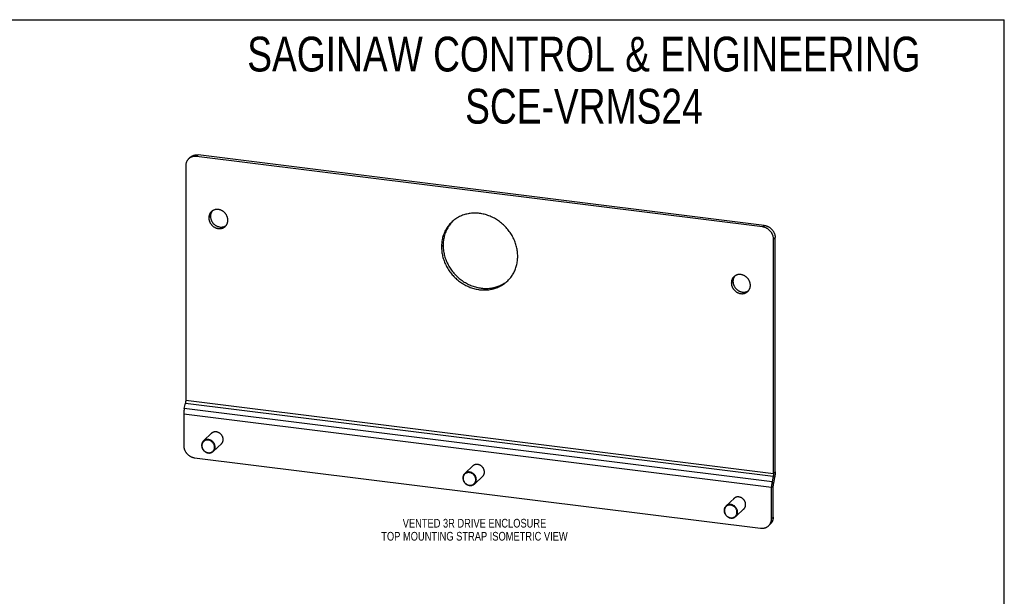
# Model space of a CAD drawing. Header units: inches. Extents: x 0 to 42.5, y 0 to 27.5.
# Tile 5 of 5: x 21.2 to 42.5, y 15.1 to 27.5. Entities that reach past the tile are written whole.
import ezdxf

# ---------------------------------------------------------------- set-up
doc = ezdxf.new("R2010")
doc.units = ezdxf.units.IN
doc.header["$LTSCALE"] = 2.3375
doc.header["$MEASUREMENT"] = 0
doc.layers.get('0').update_dxf_attribs({"linetype": 'CONTINUOUS'})
doc.layers.add('02___PRT_ALL_AXES', color=7, linetype='CONTINUOUS')
doc.styles.get("Standard").update_dxf_attribs({"font": 'txt', "width": 0.8})

msp = doc.modelspace()

# ---------------------------------------------------------------- linework, layer by layer
at = {"color": 7, "linetype": 'Continuous'}
for p, q in [((0, 27.5), (42.5, 27.5)), ((42.5, 0), (42.5, 27.5)), ((24.8968, 24.4978), (24.9323, 24.5312)), ((25.068, 24.5506), (25.1035, 24.584)), ((37.3195, 23.0633), (25.1035, 24.584)), ((37.284, 23.0298), (37.3195, 23.0633)), ((37.5189, 22.7657), (37.5545, 22.7991)), ((37.5545, 17.743), (37.5545, 22.7991)), ((25.4001, 18.5848), (25.2155, 18.4114)), ((25.6123, 18.3588), (25.4278, 18.1855)), ((31.0383, 17.883), (30.8537, 17.7095)), ((31.2504, 17.657), (31.0659, 17.4836)), ((37.5418, 17.6211), (37.5127, 17.6498)), ((37.5545, 17.743), (37.5189, 17.7095)), ((37.4761, 17.4115), (37.5117, 17.4449)), ((37.4887, 17.5333), (37.5179, 17.5047)), ((37.5117, 16.7684), (37.5117, 17.4449)), ((37.5418, 17.6211), (37.5179, 17.5047)), ((36.6764, 17.1811), (36.4918, 17.0076)), ((36.8886, 16.9551), (36.7041, 16.7817)), ((37.448, 16.6154), (37.4124, 16.582)), ((37.5117, 16.7684), (37.4761, 16.735))]:
    msp.add_line(p, q, dxfattribs=at)
at = {"color": 3, "linetype": 'Continuous'}
for p, q in [((37.284, 23.0298), (25.068, 24.5506)), ((24.833, 24.3449), (24.833, 19.2887)), ((37.5189, 17.7095), (37.5189, 22.7657)), ((24.8029, 19.1125), (24.8268, 19.229)), ((24.8268, 19.229), (37.5127, 17.6498)), ((24.833, 19.2887), (37.5189, 17.7095)), ((24.7903, 18.9907), (24.7903, 18.3142)), ((37.4761, 17.4115), (24.7903, 18.9907)), ((37.4887, 17.5333), (24.8029, 19.1125)), ((25.0252, 18.05), (37.2412, 16.5293)), ((37.5127, 17.6498), (37.4887, 17.5333)), ((37.4761, 16.735), (37.4761, 17.4115))]:
    msp.add_line(p, q, dxfattribs=at)
for points in [[(24.8968, 24.4978), (24.8951, 24.4963), (24.8887, 24.4898), (24.8826, 24.483), (24.8768, 24.4759), (24.8713, 24.4686), (24.8661, 24.461), (24.8613, 24.4532), (24.8569, 24.4451), (24.8528, 24.4368), (24.8491, 24.4283), (24.8458, 24.4196), (24.8428, 24.4107), (24.8402, 24.4017), (24.838, 24.3925), (24.8362, 24.3831), (24.8348, 24.3737), (24.8338, 24.3642), (24.8332, 24.3546), (24.833, 24.3449)], [(25.068, 24.5506), (25.0582, 24.5516), (25.0486, 24.5522), (25.0389, 24.5524), (25.0293, 24.5522), (25.0197, 24.5516), (25.0103, 24.5506), (25.0009, 24.5491), (24.9917, 24.5473), (24.9826, 24.5451), (24.9736, 24.5425), (24.9648, 24.5395), (24.9561, 24.5362), (24.9477, 24.5324), (24.9395, 24.5283), (24.9314, 24.5238), (24.9237, 24.519), (24.9161, 24.5138), (24.9088, 24.5083), (24.9018, 24.5024), (24.8968, 24.4978)], [(37.5189, 22.7657), (37.5187, 22.7754), (37.5181, 22.7852), (37.5171, 22.795), (37.5157, 22.8047), (37.5139, 22.8145), (37.5117, 22.8242), (37.5091, 22.8339), (37.5062, 22.8435), (37.5028, 22.8531), (37.4991, 22.8625), (37.495, 22.8718), (37.4906, 22.881), (37.4858, 22.8901), (37.4806, 22.8989), (37.4752, 22.9076), (37.4693, 22.9161), (37.4632, 22.9244), (37.4568, 22.9325), (37.4501, 22.9404), (37.4431, 22.948), (37.4358, 22.9553), (37.4283, 22.9624), (37.4205, 22.9691), (37.4125, 22.9756), (37.4042, 22.9818), (37.3958, 22.9876), (37.3871, 22.9931), (37.3783, 22.9983), (37.3694, 23.0031), (37.3602, 23.0076), (37.351, 23.0117), (37.3416, 23.0155), (37.3322, 23.0188), (37.3226, 23.0218), (37.313, 23.0244), (37.3034, 23.0266), (37.2937, 23.0284), (37.284, 23.0298)], [(24.833, 19.2887), (24.833, 19.2846), (24.8329, 19.2804), (24.8327, 19.2762), (24.8325, 19.2719), (24.8322, 19.2676), (24.8319, 19.2633), (24.8315, 19.259), (24.831, 19.2547), (24.8304, 19.2503), (24.8298, 19.246), (24.8292, 19.2417), (24.8285, 19.2374), (24.8277, 19.2332), (24.8268, 19.229)], [(24.8029, 19.1125), (24.8012, 19.104), (24.7996, 19.0954), (24.7982, 19.0866), (24.7968, 19.0779), (24.7956, 19.0691), (24.7945, 19.0602), (24.7935, 19.0514), (24.7927, 19.0426), (24.7919, 19.0338), (24.7913, 19.025), (24.7909, 19.0163), (24.7905, 19.0077), (24.7903, 18.9992), (24.7903, 18.9907)], [(24.7903, 18.3142), (24.7905, 18.3044), (24.7911, 18.2947), (24.7921, 18.2849), (24.7935, 18.2751), (24.7953, 18.2653), (24.7975, 18.2556), (24.8, 18.2459), (24.803, 18.2363), (24.8064, 18.2268), (24.8101, 18.2173), (24.8141, 18.208), (24.8186, 18.1988), (24.8234, 18.1898), (24.8285, 18.1809), (24.834, 18.1722), (24.8398, 18.1637), (24.8459, 18.1554), (24.8524, 18.1473), (24.8591, 18.1395), (24.8661, 18.1319), (24.8734, 18.1246), (24.8809, 18.1175), (24.8887, 18.1107), (24.8967, 18.1042), (24.9049, 18.0981), (24.9134, 18.0922), (24.922, 18.0867), (24.9308, 18.0815), (24.9398, 18.0767), (24.9489, 18.0722), (24.9582, 18.0681), (24.9675, 18.0644), (24.977, 18.061), (24.9865, 18.058), (24.9961, 18.0554), (25.0058, 18.0532), (25.0155, 18.0514), (25.0252, 18.05)], [(37.5189, 17.7095), (37.5189, 17.7054), (37.5188, 17.7012), (37.5186, 17.697), (37.5184, 17.6927), (37.5181, 17.6884), (37.5177, 17.6841), (37.5173, 17.6798), (37.5168, 17.6755), (37.5163, 17.6711), (37.5157, 17.6668), (37.515, 17.6625), (37.5143, 17.6582), (37.5135, 17.654), (37.5127, 17.6498)], [(37.4887, 17.5333), (37.4871, 17.5248), (37.4855, 17.5162), (37.484, 17.5074), (37.4827, 17.4987), (37.4814, 17.4899), (37.4803, 17.481), (37.4794, 17.4722), (37.4785, 17.4634), (37.4778, 17.4546), (37.4772, 17.4458), (37.4767, 17.4371), (37.4764, 17.4285), (37.4762, 17.42), (37.4761, 17.4115)], [(37.2412, 16.5293), (37.2509, 16.5283), (37.2606, 16.5277), (37.2703, 16.5275), (37.2799, 16.5277), (37.2894, 16.5283), (37.2989, 16.5293), (37.3082, 16.5307), (37.3175, 16.5325), (37.3266, 16.5347), (37.3356, 16.5373), (37.3444, 16.5403), (37.353, 16.5437), (37.3615, 16.5474), (37.3697, 16.5515), (37.3777, 16.556), (37.3855, 16.5609), (37.393, 16.566), (37.4003, 16.5716), (37.4073, 16.5774), (37.4124, 16.582)], [(37.4124, 16.582), (37.414, 16.5836), (37.4205, 16.5901), (37.4266, 16.5968), (37.4324, 16.6039), (37.4379, 16.6112), (37.443, 16.6188), (37.4478, 16.6267), (37.4523, 16.6348), (37.4563, 16.6431), (37.4601, 16.6516), (37.4634, 16.6603), (37.4664, 16.6691), (37.4689, 16.6782), (37.4711, 16.6874), (37.4729, 16.6967), (37.4743, 16.7061), (37.4753, 16.7157), (37.4759, 16.7253), (37.4761, 16.735)]]:
    msp.add_lwpolyline(points, dxfattribs=at)
at = {"color": 7, "linetype": 'Continuous'}
for points in [[(24.9323, 24.5312), (24.9374, 24.5359), (24.9444, 24.5417), (24.9517, 24.5472), (24.9592, 24.5524), (24.967, 24.5572), (24.975, 24.5617), (24.9833, 24.5658), (24.9917, 24.5696), (25.0003, 24.573), (25.0092, 24.5759), (25.0181, 24.5785), (25.0272, 24.5808), (25.0365, 24.5826), (25.0459, 24.584), (25.0553, 24.585), (25.0649, 24.5856), (25.0745, 24.5858), (25.0841, 24.5856), (25.0938, 24.585), (25.1035, 24.584)], [(37.3195, 23.0633), (37.3292, 23.0619), (37.3389, 23.0601), (37.3486, 23.0579), (37.3582, 23.0553), (37.3677, 23.0523), (37.3772, 23.0489), (37.3866, 23.0452), (37.3958, 23.041), (37.4049, 23.0366), (37.4139, 23.0317), (37.4227, 23.0266), (37.4313, 23.021), (37.4398, 23.0152), (37.448, 23.009), (37.456, 23.0025), (37.4638, 22.9958), (37.4714, 22.9887), (37.4786, 22.9814), (37.4856, 22.9738), (37.4924, 22.9659), (37.4988, 22.9579), (37.5049, 22.9496), (37.5107, 22.9411), (37.5162, 22.9324), (37.5213, 22.9235), (37.5261, 22.9144), (37.5306, 22.9053), (37.5347, 22.8959), (37.5384, 22.8865), (37.5417, 22.877), (37.5447, 22.8674), (37.5473, 22.8577), (37.5495, 22.8479), (37.5512, 22.8382), (37.5526, 22.8284), (37.5537, 22.8186), (37.5543, 22.8088), (37.5545, 22.7991)], [(25.2155, 18.4114), (25.2107, 18.4065), (25.2036, 18.3984), (25.1972, 18.3896), (25.1916, 18.3803), (25.1869, 18.3704), (25.183, 18.3602), (25.1799, 18.3496), (25.1777, 18.3387), (25.1764, 18.3277), (25.176, 18.3165)], [(25.176, 18.3165), (25.1764, 18.3053), (25.1777, 18.294), (25.1799, 18.2826), (25.1829, 18.2712), (25.1869, 18.26), (25.1916, 18.2489), (25.1972, 18.2382), (25.2036, 18.2278), (25.2106, 18.2179), (25.2184, 18.2085), (25.2268, 18.1997), (25.2358, 18.1914), (25.2453, 18.1839), (25.2553, 18.177), (25.2657, 18.1709), (25.2765, 18.1655), (25.2875, 18.1611), (25.2988, 18.1574), (25.3102, 18.1546), (25.3216, 18.1528), (25.3331, 18.1518), (25.3445, 18.1517), (25.3557, 18.1526), (25.3668, 18.1543), (25.3775, 18.1569), (25.3879, 18.1605), (25.3979, 18.1648), (25.4075, 18.17), (25.4165, 18.176), (25.4249, 18.1828), (25.4278, 18.1855)], [(25.4545, 18.2782), (25.4541, 18.2888), (25.4529, 18.2994), (25.4508, 18.31), (25.448, 18.3206), (25.4443, 18.3312), (25.4399, 18.3415), (25.4346, 18.3515), (25.4287, 18.3612), (25.4221, 18.3705), (25.4148, 18.3793), (25.4069, 18.3876), (25.3985, 18.3953), (25.3896, 18.4024), (25.3803, 18.4088), (25.3705, 18.4145), (25.3605, 18.4195), (25.3501, 18.4237), (25.3396, 18.4271), (25.329, 18.4297), (25.3182, 18.4314), (25.3075, 18.4324), (25.2969, 18.4324), (25.2863, 18.4316), (25.276, 18.43), (25.2659, 18.4275), (25.2562, 18.4242), (25.2468, 18.4201), (25.2379, 18.4153), (25.2295, 18.4097), (25.2217, 18.4033), (25.2144, 18.3963), (25.2078, 18.3887), (25.2018, 18.3805), (25.1966, 18.3718), (25.1921, 18.3626), (25.1885, 18.353), (25.1856, 18.343), (25.1836, 18.3329), (25.1824, 18.3226), (25.182, 18.3122)], [(25.182, 18.3122), (25.1824, 18.3016), (25.1836, 18.291), (25.1856, 18.2804), (25.1885, 18.2697), (25.1921, 18.2592), (25.1966, 18.2489), (25.2018, 18.2389), (25.2078, 18.2292), (25.2144, 18.2199), (25.2216, 18.2111), (25.2295, 18.2028), (25.2379, 18.1951), (25.2468, 18.188), (25.2562, 18.1816), (25.2659, 18.1759), (25.276, 18.1709), (25.2863, 18.1667), (25.2968, 18.1633), (25.3075, 18.1607), (25.3182, 18.1589), (25.3289, 18.158), (25.3396, 18.158), (25.3501, 18.1588), (25.3604, 18.1604), (25.3705, 18.1629), (25.3803, 18.1662), (25.3896, 18.1702), (25.3985, 18.1751), (25.4069, 18.1807), (25.4148, 18.187), (25.4221, 18.194), (25.4287, 18.2017), (25.4346, 18.2099), (25.4398, 18.2186), (25.4443, 18.2278), (25.448, 18.2374), (25.4508, 18.2474), (25.4529, 18.2575), (25.4541, 18.2678), (25.4545, 18.2782)], [(25.4673, 18.2803), (25.4669, 18.2915), (25.4656, 18.3029), (25.4634, 18.3143), (25.4603, 18.3256), (25.4564, 18.3369), (25.4517, 18.3479), (25.4461, 18.3586), (25.4397, 18.369), (25.4326, 18.3789), (25.4249, 18.3883), (25.4165, 18.3972), (25.4075, 18.4054), (25.398, 18.413), (25.388, 18.4198), (25.3776, 18.4259), (25.3668, 18.4313), (25.3558, 18.4358), (25.3445, 18.4394), (25.3331, 18.4422), (25.3217, 18.4441), (25.3102, 18.445), (25.2988, 18.4451), (25.2875, 18.4443), (25.2765, 18.4425), (25.2658, 18.4399), (25.2553, 18.4363), (25.2453, 18.432), (25.2358, 18.4268), (25.2268, 18.4208), (25.2184, 18.414), (25.2155, 18.4114)], [(25.4278, 18.1855), (25.4326, 18.1903), (25.4397, 18.1984), (25.4461, 18.2072), (25.4517, 18.2166), (25.4564, 18.2264), (25.4603, 18.2367), (25.4634, 18.2473), (25.4656, 18.2581), (25.4669, 18.2691), (25.4673, 18.2803)], [(30.8537, 17.7095), (30.8488, 17.7047), (30.8417, 17.6965), (30.8354, 17.6877), (30.8298, 17.6784), (30.825, 17.6686), (30.8211, 17.6583), (30.8181, 17.6477), (30.8159, 17.6368), (30.8146, 17.6258), (30.8141, 17.6147)], [(31.0926, 17.5764), (31.0922, 17.5869), (31.091, 17.5975), (31.089, 17.6082), (31.0861, 17.6188), (31.0825, 17.6293), (31.078, 17.6396), (31.0728, 17.6496), (31.0668, 17.6593), (31.0602, 17.6686), (31.053, 17.6774), (31.0451, 17.6857), (31.0367, 17.6934), (31.0278, 17.7005), (31.0184, 17.7069), (31.0087, 17.7126), (30.9986, 17.7176), (30.9883, 17.7218), (30.9778, 17.7252), (30.9671, 17.7278), (30.9564, 17.7296), (30.9457, 17.7305), (30.935, 17.7306), (30.9245, 17.7298), (30.9142, 17.7281), (30.9041, 17.7257), (30.8944, 17.7224), (30.885, 17.7183), (30.8761, 17.7134), (30.8677, 17.7078), (30.8598, 17.7015), (30.8525, 17.6945), (30.8459, 17.6869), (30.84, 17.6786), (30.8348, 17.6699), (30.8303, 17.6607), (30.8266, 17.6511), (30.8238, 17.6412), (30.8217, 17.631), (30.8205, 17.6207), (30.8201, 17.6103)], [(31.1055, 17.5784), (31.105, 17.5896), (31.1037, 17.601), (31.1015, 17.6124), (31.0985, 17.6237), (31.0946, 17.635), (31.0898, 17.646), (31.0842, 17.6567), (31.0779, 17.6671), (31.0708, 17.677), (31.063, 17.6864), (31.0546, 17.6953), (31.0456, 17.7035), (31.0361, 17.7111), (31.0261, 17.718), (31.0157, 17.7241), (31.0049, 17.7294), (30.9939, 17.7339), (30.9827, 17.7375), (30.9713, 17.7403), (30.9598, 17.7422), (30.9483, 17.7432), (30.937, 17.7432), (30.9257, 17.7424), (30.9147, 17.7406), (30.9039, 17.738), (30.8935, 17.7345), (30.8835, 17.7301), (30.874, 17.7249), (30.865, 17.7189), (30.8566, 17.7121), (30.8537, 17.7095)], [(37.5545, 17.743), (37.5544, 17.7345), (37.5542, 17.726), (37.5539, 17.7174), (37.5534, 17.7087), (37.5528, 17.6999), (37.5521, 17.6911), (37.5512, 17.6823), (37.5502, 17.6734), (37.5491, 17.6646), (37.5479, 17.6558), (37.5466, 17.647), (37.5451, 17.6383), (37.5435, 17.6297), (37.5418, 17.6211)], [(30.8141, 17.6147), (30.8146, 17.6034), (30.8159, 17.5921), (30.8181, 17.5807), (30.8211, 17.5693), (30.825, 17.5581), (30.8298, 17.5471), (30.8354, 17.5363), (30.8417, 17.526), (30.8488, 17.5161), (30.8566, 17.5066), (30.865, 17.4978), (30.874, 17.4896), (30.8835, 17.482), (30.8935, 17.4751), (30.9039, 17.469), (30.9147, 17.4637), (30.9257, 17.4592), (30.9369, 17.4555), (30.9483, 17.4528), (30.9598, 17.4509), (30.9713, 17.4499), (30.9826, 17.4498), (30.9939, 17.4507), (31.0049, 17.4524), (31.0157, 17.4551), (31.0261, 17.4586), (31.0361, 17.463), (31.0456, 17.4682), (31.0546, 17.4742), (31.063, 17.4809), (31.0659, 17.4836)], [(30.8201, 17.6103), (30.8205, 17.5997), (30.8217, 17.5892), (30.8238, 17.5785), (30.8266, 17.5679), (30.8303, 17.5574), (30.8348, 17.547), (30.84, 17.537), (30.8459, 17.5273), (30.8525, 17.518), (30.8598, 17.5092), (30.8677, 17.501), (30.8761, 17.4932), (30.885, 17.4862), (30.8943, 17.4797), (30.9041, 17.474), (30.9141, 17.469), (30.9245, 17.4648), (30.935, 17.4614), (30.9457, 17.4588), (30.9564, 17.4571), (30.9671, 17.4562), (30.9778, 17.4561), (30.9883, 17.4569), (30.9986, 17.4585), (31.0087, 17.461), (31.0184, 17.4643), (31.0278, 17.4684), (31.0367, 17.4732), (31.0451, 17.4789), (31.0529, 17.4852), (31.0602, 17.4922), (31.0668, 17.4998), (31.0728, 17.508), (31.078, 17.5168), (31.0825, 17.526), (31.0861, 17.5356), (31.089, 17.5455), (31.091, 17.5556), (31.0922, 17.5659), (31.0926, 17.5764)], [(31.0659, 17.4836), (31.0708, 17.4884), (31.0779, 17.4966), (31.0842, 17.5053), (31.0898, 17.5147), (31.0946, 17.5245), (31.0985, 17.5348), (31.1015, 17.5454), (31.1037, 17.5563), (31.105, 17.5673), (31.1055, 17.5784)], [(37.5179, 17.5047), (37.5171, 17.5005), (37.5163, 17.4962), (37.5156, 17.492), (37.5149, 17.4877), (37.5143, 17.4834), (37.5138, 17.479), (37.5133, 17.4747), (37.5129, 17.4704), (37.5125, 17.466), (37.5122, 17.4618), (37.512, 17.4575), (37.5118, 17.4533), (37.5117, 17.4491), (37.5117, 17.4449)], [(36.4918, 17.0076), (36.487, 17.0028), (36.4799, 16.9947), (36.4735, 16.9859), (36.4679, 16.9765), (36.4632, 16.9667), (36.4593, 16.9564), (36.4562, 16.9458), (36.454, 16.935), (36.4527, 16.9239), (36.4523, 16.9128)], [(36.7308, 16.8745), (36.7304, 16.885), (36.7292, 16.8956), (36.7271, 16.9063), (36.7243, 16.9169), (36.7206, 16.9274), (36.7162, 16.9377), (36.7109, 16.9478), (36.705, 16.9575), (36.6984, 16.9668), (36.6911, 16.9756), (36.6832, 16.9838), (36.6748, 16.9915), (36.6659, 16.9986), (36.6566, 17.005), (36.6468, 17.0108), (36.6368, 17.0157), (36.6264, 17.02), (36.6159, 17.0234), (36.6053, 17.026), (36.5945, 17.0277), (36.5838, 17.0286), (36.5732, 17.0287), (36.5626, 17.0279), (36.5523, 17.0263), (36.5422, 17.0238), (36.5325, 17.0205), (36.5232, 17.0164), (36.5142, 17.0115), (36.5058, 17.0059), (36.498, 16.9996), (36.4907, 16.9926), (36.4841, 16.985), (36.4781, 16.9768), (36.4729, 16.968), (36.4685, 16.9588), (36.4648, 16.9492), (36.4619, 16.9393), (36.4599, 16.9291), (36.4587, 16.9189), (36.4583, 16.9084)], [(36.7436, 16.8765), (36.7432, 16.8878), (36.7419, 16.8991), (36.7397, 16.9105), (36.7367, 16.9219), (36.7327, 16.9331), (36.728, 16.9441), (36.7224, 16.9549), (36.716, 16.9652), (36.709, 16.9752), (36.7012, 16.9846), (36.6928, 16.9934), (36.6838, 17.0017), (36.6743, 17.0092), (36.6643, 17.0161), (36.6539, 17.0222), (36.6431, 17.0275), (36.6321, 17.032), (36.6208, 17.0357), (36.6094, 17.0384), (36.598, 17.0403), (36.5865, 17.0413), (36.5751, 17.0414), (36.5639, 17.0405), (36.5528, 17.0388), (36.5421, 17.0361), (36.5317, 17.0326), (36.5217, 17.0282), (36.5121, 17.023), (36.5031, 17.017), (36.4947, 17.0103), (36.4918, 17.0076)], [(36.4523, 16.9128), (36.4527, 16.9016), (36.454, 16.8902), (36.4562, 16.8788), (36.4593, 16.8675), (36.4632, 16.8562), (36.4679, 16.8452), (36.4735, 16.8345), (36.4799, 16.8241), (36.487, 16.8142), (36.4947, 16.8048), (36.5031, 16.7959), (36.5121, 16.7877), (36.5216, 16.7801), (36.5316, 16.7733), (36.542, 16.7671), (36.5528, 16.7618), (36.5638, 16.7573), (36.5751, 16.7537), (36.5865, 16.7509), (36.5979, 16.749), (36.6094, 16.748), (36.6208, 16.748), (36.6321, 16.7488), (36.6431, 16.7506), (36.6538, 16.7532), (36.6643, 16.7567), (36.6743, 16.7611), (36.6838, 16.7663), (36.6928, 16.7723), (36.7012, 16.7791), (36.7041, 16.7817)], [(36.4583, 16.9084), (36.4587, 16.8979), (36.4599, 16.8873), (36.4619, 16.8766), (36.4648, 16.866), (36.4685, 16.8555), (36.4729, 16.8452), (36.4781, 16.8351), (36.4841, 16.8254), (36.4907, 16.8162), (36.498, 16.8074), (36.5058, 16.7991), (36.5142, 16.7914), (36.5231, 16.7843), (36.5325, 16.7779), (36.5422, 16.7722), (36.5523, 16.7672), (36.5626, 16.763), (36.5732, 16.7596), (36.5838, 16.757), (36.5945, 16.7552), (36.6053, 16.7543), (36.6159, 16.7542), (36.6264, 16.755), (36.6368, 16.7567), (36.6468, 16.7591), (36.6566, 16.7624), (36.6659, 16.7665), (36.6748, 16.7714), (36.6832, 16.777), (36.6911, 16.7833), (36.6984, 16.7903), (36.705, 16.7979), (36.7109, 16.8061), (36.7162, 16.8149), (36.7206, 16.8241), (36.7243, 16.8337), (36.7271, 16.8436), (36.7292, 16.8538), (36.7304, 16.8641), (36.7308, 16.8745)], [(36.7041, 16.7817), (36.7089, 16.7865), (36.716, 16.7947), (36.7224, 16.8035), (36.728, 16.8128), (36.7327, 16.8227), (36.7366, 16.8329), (36.7397, 16.8435), (36.7419, 16.8544), (36.7432, 16.8654), (36.7436, 16.8765)], [(37.5117, 16.7684), (37.5115, 16.7587), (37.5109, 16.7491), (37.5099, 16.7396), (37.5085, 16.7301), (37.5067, 16.7208), (37.5045, 16.7116), (37.5019, 16.7026), (37.499, 16.6937), (37.4956, 16.685), (37.4919, 16.6765), (37.4878, 16.6682), (37.4834, 16.6601), (37.4786, 16.6523), (37.4734, 16.6447), (37.468, 16.6373), (37.4622, 16.6303), (37.456, 16.6235), (37.4496, 16.617), (37.448, 16.6155)]]:
    msp.add_lwpolyline(points, dxfattribs=at)
at = {"layer": '02___PRT_ALL_AXES', "color": 7, "linetype": 'Continuous'}
for p, q in [((25.3322, 23.2256), (25.3678, 23.259)), ((30.5949, 23.1521), (30.5871, 23.1442)), ((30.3537, 22.6005), (30.3893, 22.6339)), ((36.6086, 21.8218), (36.6441, 21.8553))]:
    msp.add_line(p, q, dxfattribs=at)
at = {"layer": '02___PRT_ALL_AXES', "color": 3, "linetype": 'Continuous'}
for points in [[(25.7434, 23.1744), (25.7432, 23.1834), (25.7426, 23.1924), (25.7416, 23.2015), (25.7402, 23.2105), (25.7385, 23.2195), (25.7364, 23.2285), (25.7338, 23.2374), (25.731, 23.2463), (25.7277, 23.255), (25.7241, 23.2637), (25.7201, 23.2722), (25.7158, 23.2806), (25.7112, 23.2889), (25.7062, 23.2969), (25.7009, 23.3048), (25.6953, 23.3125), (25.6894, 23.32), (25.6832, 23.3273), (25.6767, 23.3343), (25.6699, 23.341), (25.6629, 23.3475), (25.6557, 23.3537), (25.6482, 23.3596), (25.6406, 23.3652), (25.6327, 23.3705), (25.6247, 23.3755), (25.6165, 23.3801), (25.6081, 23.3844), (25.5996, 23.3883), (25.591, 23.3919), (25.5823, 23.3951), (25.5735, 23.398), (25.5646, 23.4005), (25.5557, 23.4025), (25.5468, 23.4042), (25.5378, 23.4056), (25.5288, 23.4065), (25.5199, 23.407), (25.511, 23.4071), (25.5021, 23.4069), (25.4933, 23.4062), (25.4846, 23.4052), (25.476, 23.4037), (25.4675, 23.4019), (25.4591, 23.3997), (25.4509, 23.3971), (25.4429, 23.3941), (25.435, 23.3908), (25.4274, 23.3871), (25.4199, 23.3831), (25.4127, 23.3787), (25.4057, 23.3739), (25.3989, 23.3688), (25.3925, 23.3634), (25.388, 23.3594)], [(25.388, 23.3594), (25.3862, 23.3577), (25.3803, 23.3517), (25.3747, 23.3454), (25.3694, 23.3389), (25.3644, 23.332), (25.3598, 23.3249), (25.3555, 23.3176), (25.3515, 23.3101), (25.3479, 23.3023), (25.3446, 23.2943), (25.3418, 23.2862), (25.3392, 23.2779), (25.3371, 23.2695), (25.3354, 23.2609), (25.334, 23.2522), (25.333, 23.2434), (25.3324, 23.2345), (25.3322, 23.2256)], [(25.3322, 23.2256), (25.3324, 23.2166), (25.333, 23.2076), (25.334, 23.1985), (25.3354, 23.1895), (25.3371, 23.1805), (25.3392, 23.1715), (25.3418, 23.1626), (25.3446, 23.1537), (25.3479, 23.145), (25.3515, 23.1363), (25.3555, 23.1278), (25.3598, 23.1194), (25.3644, 23.1111), (25.3694, 23.1031), (25.3747, 23.0952), (25.3803, 23.0875), (25.3862, 23.08), (25.3925, 23.0727), (25.3989, 23.0657), (25.4057, 23.059), (25.4127, 23.0525), (25.4199, 23.0463), (25.4274, 23.0404), (25.435, 23.0348), (25.4429, 23.0295), (25.4509, 23.0245), (25.4591, 23.0199), (25.4675, 23.0156), (25.476, 23.0116), (25.4846, 23.0081), (25.4933, 23.0048), (25.5021, 23.002), (25.511, 22.9995), (25.5199, 22.9974), (25.5288, 22.9957), (25.5378, 22.9944), (25.5468, 22.9935), (25.5557, 22.993), (25.5646, 22.9929), (25.5735, 22.9931), (25.5823, 22.9938), (25.591, 22.9948), (25.5996, 22.9963), (25.6081, 22.9981), (25.6165, 23.0003), (25.6247, 23.0029), (25.6327, 23.0058), (25.6406, 23.0092), (25.6482, 23.0129), (25.6557, 23.0169), (25.6629, 23.0213), (25.6699, 23.0261), (25.6767, 23.0312), (25.6832, 23.0365), (25.6876, 23.0406)], [(25.6876, 23.0406), (25.6894, 23.0423), (25.6953, 23.0483), (25.7009, 23.0546), (25.7062, 23.0611), (25.7112, 23.068), (25.7158, 23.0751), (25.7201, 23.0824), (25.7241, 23.0899), (25.7277, 23.0977), (25.731, 23.1056), (25.7338, 23.1138), (25.7364, 23.1221), (25.7385, 23.1305), (25.7402, 23.1391), (25.7416, 23.1478), (25.7426, 23.1566), (25.7432, 23.1655), (25.7434, 23.1744)], [(31.9982, 22.3958), (31.9978, 22.4212), (31.9966, 22.4466), (31.9947, 22.4721), (31.992, 22.4976), (31.9885, 22.5231), (31.9842, 22.5486), (31.9792, 22.574), (31.9734, 22.5994), (31.9668, 22.6247), (31.9595, 22.6498), (31.9514, 22.6749), (31.9427, 22.6997), (31.9332, 22.7244), (31.9229, 22.7488), (31.912, 22.773), (31.9004, 22.7969), (31.888, 22.8206), (31.875, 22.844), (31.8614, 22.867), (31.8471, 22.8896), (31.8321, 22.9119), (31.8165, 22.9339), (31.8004, 22.9554), (31.7836, 22.9764), (31.7662, 22.997), (31.7483, 23.0172), (31.7299, 23.0368), (31.7109, 23.0559), (31.6914, 23.0745), (31.6715, 23.0926), (31.651, 23.1101), (31.6301, 23.127), (31.6088, 23.1433), (31.5871, 23.159), (31.565, 23.1741), (31.5425, 23.1885), (31.5196, 23.2023), (31.4965, 23.2154), (31.473, 23.2279), (31.4492, 23.2396), (31.4252, 23.2506), (31.401, 23.261), (31.3765, 23.2706), (31.3519, 23.2794), (31.327, 23.2875), (31.3021, 23.2949), (31.277, 23.3015), (31.2518, 23.3074), (31.2266, 23.3125), (31.2013, 23.3168), (31.176, 23.3204), (31.1506, 23.3231), (31.1253, 23.3251), (31.1001, 23.3263), (31.0749, 23.3267), (31.0498, 23.3263), (31.0249, 23.3252), (31.0001, 23.3232), (30.9754, 23.3205), (30.9509, 23.317), (30.9267, 23.3127), (30.9027, 23.3076), (30.8789, 23.3018), (30.8555, 23.2952), (30.8323, 23.2879), (30.8095, 23.2798), (30.787, 23.2709), (30.7648, 23.2614), (30.7431, 23.2511), (30.7218, 23.2401), (30.7009, 23.2284), (30.6805, 23.216), (30.6605, 23.2029), (30.641, 23.1891), (30.622, 23.1747), (30.6036, 23.1597), (30.5857, 23.144), (30.5768, 23.1358)], [(30.5768, 23.1358), (30.5683, 23.1277), (30.5516, 23.1108), (30.5354, 23.0933), (30.5198, 23.0753), (30.5049, 23.0567), (30.4905, 23.0376), (30.4769, 23.018), (30.4639, 22.9979), (30.4516, 22.9773), (30.4399, 22.9563), (30.429, 22.9348), (30.4188, 22.9129), (30.4093, 22.8906), (30.4005, 22.8679), (30.3924, 22.8449), (30.3851, 22.8216), (30.3786, 22.7979), (30.3728, 22.774), (30.3677, 22.7498), (30.3635, 22.7254), (30.36, 22.7007), (30.3572, 22.6759), (30.3553, 22.6509), (30.3541, 22.6258), (30.3537, 22.6005)], [(30.3537, 22.6005), (30.3541, 22.5751), (30.3553, 22.5497), (30.3572, 22.5242), (30.36, 22.4987), (30.3635, 22.4731), (30.3677, 22.4477), (30.3728, 22.4222), (30.3786, 22.3968), (30.3851, 22.3716), (30.3924, 22.3464), (30.4005, 22.3214), (30.4093, 22.2965), (30.4188, 22.2719), (30.429, 22.2475), (30.4399, 22.2233), (30.4516, 22.1993), (30.4639, 22.1757), (30.4769, 22.1523), (30.4905, 22.1293), (30.5049, 22.1066), (30.5198, 22.0843), (30.5354, 22.0624), (30.5516, 22.0409), (30.5683, 22.0198), (30.5857, 21.9992), (30.6036, 21.9791), (30.622, 21.9594), (30.641, 21.9403), (30.6605, 21.9217), (30.6805, 21.9037), (30.7009, 21.8862), (30.7218, 21.8693), (30.7431, 21.8529), (30.7648, 21.8372), (30.787, 21.8222), (30.8095, 21.8077), (30.8323, 21.7939), (30.8555, 21.7808), (30.8789, 21.7684), (30.9027, 21.7567), (30.9267, 21.7456), (30.9509, 21.7353), (30.9754, 21.7257), (31.0001, 21.7168), (31.0249, 21.7087), (31.0498, 21.7013), (31.0749, 21.6947), (31.1001, 21.6888), (31.1253, 21.6838), (31.1506, 21.6794), (31.176, 21.6759), (31.2013, 21.6731), (31.2266, 21.6712), (31.2518, 21.67), (31.277, 21.6695), (31.3021, 21.6699), (31.327, 21.6711), (31.3519, 21.673), (31.3765, 21.6758), (31.401, 21.6793), (31.4252, 21.6836), (31.4492, 21.6886), (31.473, 21.6944), (31.4965, 21.701), (31.5196, 21.7084), (31.5425, 21.7165), (31.565, 21.7253), (31.5871, 21.7349), (31.6088, 21.7452), (31.6301, 21.7562), (31.651, 21.7679), (31.6715, 21.7803), (31.6914, 21.7934), (31.7109, 21.8071), (31.7299, 21.8215), (31.7483, 21.8366), (31.7662, 21.8523), (31.7752, 21.8605)], [(31.7752, 21.8605), (31.7836, 21.8686), (31.8004, 21.8854), (31.8165, 21.9029), (31.8321, 21.9209), (31.8471, 21.9395), (31.8614, 21.9586), (31.875, 21.9783), (31.888, 21.9984), (31.9004, 22.019), (31.912, 22.04), (31.9229, 22.0615), (31.9332, 22.0834), (31.9427, 22.1057), (31.9514, 22.1283), (31.9595, 22.1513), (31.9668, 22.1747), (31.9734, 22.1983), (31.9792, 22.2222), (31.9842, 22.2464), (31.9885, 22.2709), (31.992, 22.2955), (31.9947, 22.3203), (31.9966, 22.3453), (31.9978, 22.3705), (31.9982, 22.3958)], [(36.6643, 21.9557), (36.6626, 21.954), (36.6566, 21.948), (36.651, 21.9417), (36.6457, 21.9351), (36.6407, 21.9283), (36.6361, 21.9212), (36.6318, 21.9139), (36.6278, 21.9063), (36.6242, 21.8986), (36.621, 21.8906), (36.6181, 21.8825), (36.6156, 21.8742), (36.6134, 21.8657), (36.6117, 21.8572), (36.6103, 21.8485), (36.6093, 21.8397), (36.6088, 21.8308), (36.6086, 21.8218)], [(37.0197, 21.7707), (37.0195, 21.7797), (37.0189, 21.7887), (37.0179, 21.7977), (37.0165, 21.8068), (37.0148, 21.8158), (37.0127, 21.8247), (37.0102, 21.8337), (37.0073, 21.8425), (37.004, 21.8513), (37.0004, 21.8599), (36.9964, 21.8685), (36.9921, 21.8769), (36.9875, 21.8851), (36.9825, 21.8932), (36.9772, 21.9011), (36.9716, 21.9088), (36.9657, 21.9163), (36.9595, 21.9235), (36.953, 21.9305), (36.9462, 21.9373), (36.9392, 21.9438), (36.932, 21.95), (36.9246, 21.9559), (36.9169, 21.9615), (36.909, 21.9668), (36.901, 21.9717), (36.8928, 21.9764), (36.8844, 21.9807), (36.8759, 21.9846), (36.8673, 21.9882), (36.8586, 21.9914), (36.8498, 21.9943), (36.8409, 21.9967), (36.832, 21.9988), (36.8231, 22.0005), (36.8141, 22.0018), (36.8051, 22.0027), (36.7962, 22.0033), (36.7873, 22.0034), (36.7784, 22.0031), (36.7696, 22.0025), (36.7609, 22.0014), (36.7523, 22), (36.7438, 21.9982), (36.7355, 21.996), (36.7272, 21.9934), (36.7192, 21.9904), (36.7113, 21.9871), (36.7037, 21.9834), (36.6962, 21.9793), (36.689, 21.9749), (36.682, 21.9702), (36.6752, 21.9651), (36.6688, 21.9597), (36.6643, 21.9557)], [(36.6086, 21.8218), (36.6088, 21.8128), (36.6093, 21.8038), (36.6103, 21.7948), (36.6117, 21.7858), (36.6134, 21.7768), (36.6156, 21.7678), (36.6181, 21.7589), (36.621, 21.75), (36.6242, 21.7412), (36.6278, 21.7326), (36.6318, 21.724), (36.6361, 21.7156), (36.6407, 21.7074), (36.6457, 21.6993), (36.651, 21.6914), (36.6566, 21.6837), (36.6626, 21.6763), (36.6688, 21.669), (36.6752, 21.662), (36.682, 21.6552), (36.689, 21.6488), (36.6962, 21.6426), (36.7037, 21.6366), (36.7113, 21.631), (36.7192, 21.6257), (36.7272, 21.6208), (36.7355, 21.6161), (36.7438, 21.6119), (36.7523, 21.6079), (36.7609, 21.6043), (36.7696, 21.6011), (36.7784, 21.5983), (36.7873, 21.5958), (36.7962, 21.5937), (36.8051, 21.592), (36.8141, 21.5907), (36.8231, 21.5898), (36.832, 21.5893), (36.8409, 21.5891), (36.8498, 21.5894), (36.8586, 21.59), (36.8673, 21.5911), (36.8759, 21.5925), (36.8844, 21.5943), (36.8928, 21.5966), (36.901, 21.5991), (36.909, 21.6021), (36.9169, 21.6054), (36.9246, 21.6091), (36.932, 21.6132), (36.9392, 21.6176), (36.9462, 21.6223), (36.953, 21.6274), (36.9595, 21.6328), (36.9639, 21.6368)], [(36.9639, 21.6368), (36.9657, 21.6385), (36.9716, 21.6445), (36.9772, 21.6508), (36.9825, 21.6574), (36.9875, 21.6642), (36.9921, 21.6713), (36.9964, 21.6786), (37.0004, 21.6862), (37.004, 21.694), (37.0073, 21.7019), (37.0102, 21.71), (37.0127, 21.7183), (37.0148, 21.7268), (37.0165, 21.7354), (37.0179, 21.7441), (37.0189, 21.7529), (37.0195, 21.7617), (37.0197, 21.7707)], [(25.3882, 18.575), (25.3843, 18.5711), (25.3798, 18.5663), (25.3778, 18.5639)], [(25.6416, 18.4431), (25.6415, 18.4501), (25.641, 18.4571), (25.6401, 18.4642), (25.639, 18.4712), (25.6375, 18.4782), (25.6357, 18.4851), (25.6336, 18.4921), (25.6311, 18.4989), (25.6284, 18.5057), (25.6253, 18.5123), (25.622, 18.5188), (25.6184, 18.5253), (25.6145, 18.5315), (25.6103, 18.5376), (25.6058, 18.5436), (25.6011, 18.5493), (25.5962, 18.5549), (25.591, 18.5602), (25.5857, 18.5653), (25.5801, 18.5702), (25.5743, 18.5748), (25.5683, 18.5792), (25.5622, 18.5833), (25.5559, 18.5871), (25.5495, 18.5907), (25.543, 18.5939), (25.5363, 18.5969), (25.5296, 18.5995), (25.5228, 18.6018), (25.5159, 18.6039), (25.509, 18.6055), (25.502, 18.6069), (25.495, 18.6079), (25.4881, 18.6086), (25.4811, 18.609), (25.4742, 18.6091), (25.4673, 18.6088), (25.4605, 18.6081), (25.4537, 18.6071), (25.4471, 18.6059), (25.4406, 18.6042), (25.4342, 18.6023), (25.4279, 18.6), (25.4218, 18.5974), (25.4158, 18.5945), (25.41, 18.5913), (25.4044, 18.5879), (25.3991, 18.5841), (25.3939, 18.58), (25.389, 18.5757), (25.3882, 18.575)], [(25.59, 18.3379), (25.591, 18.3386), (25.5962, 18.3427), (25.6011, 18.347), (25.6019, 18.3477)], [(25.6019, 18.3477), (25.6058, 18.3516), (25.6103, 18.3564), (25.6145, 18.3615), (25.6184, 18.3667), (25.622, 18.3723), (25.6253, 18.378), (25.6284, 18.3839), (25.6311, 18.3899), (25.6336, 18.3962), (25.6357, 18.4025), (25.6375, 18.4091), (25.639, 18.4157), (25.6401, 18.4224), (25.641, 18.4293), (25.6415, 18.4361), (25.6416, 18.4431)], [(31.0264, 17.8732), (31.0224, 17.8693), (31.018, 17.8644), (31.016, 17.862)], [(31.2798, 17.7412), (31.2796, 17.7482), (31.2791, 17.7553), (31.2783, 17.7623), (31.2771, 17.7693), (31.2757, 17.7763), (31.2739, 17.7833), (31.2717, 17.7902), (31.2693, 17.797), (31.2665, 17.8038), (31.2635, 17.8104), (31.2602, 17.817), (31.2565, 17.8234), (31.2526, 17.8297), (31.2484, 17.8358), (31.244, 17.8417), (31.2393, 17.8474), (31.2344, 17.853), (31.2292, 17.8583), (31.2238, 17.8634), (31.2182, 17.8683), (31.2125, 17.8729), (31.2065, 17.8773), (31.2004, 17.8814), (31.1941, 17.8853), (31.1877, 17.8888), (31.1811, 17.892), (31.1745, 17.895), (31.1678, 17.8976), (31.1609, 17.9), (31.1541, 17.902), (31.1471, 17.9037), (31.1402, 17.905), (31.1332, 17.9061), (31.1262, 17.9068), (31.1193, 17.9072), (31.1123, 17.9072), (31.1055, 17.9069), (31.0986, 17.9062), (31.0919, 17.9053), (31.0853, 17.904), (31.0787, 17.9024), (31.0723, 17.9004), (31.066, 17.8981), (31.0599, 17.8956), (31.054, 17.8927), (31.0482, 17.8895), (31.0426, 17.886), (31.0372, 17.8822), (31.032, 17.8782), (31.0271, 17.8739), (31.0264, 17.8732)], [(31.2282, 17.636), (31.2292, 17.6368), (31.2344, 17.6408), (31.2393, 17.6451), (31.24, 17.6458)], [(31.24, 17.6458), (31.244, 17.6497), (31.2484, 17.6545), (31.2526, 17.6596), (31.2565, 17.6649), (31.2602, 17.6704), (31.2635, 17.6761), (31.2665, 17.682), (31.2693, 17.6881), (31.2717, 17.6943), (31.2739, 17.7007), (31.2757, 17.7072), (31.2771, 17.7138), (31.2783, 17.7206), (31.2791, 17.7274), (31.2796, 17.7343), (31.2798, 17.7412)], [(36.6645, 17.1713), (36.6606, 17.1674), (36.6561, 17.1626), (36.6541, 17.1602)], [(36.918, 17.0394), (36.9178, 17.0464), (36.9173, 17.0534), (36.9165, 17.0604), (36.9153, 17.0674), (36.9138, 17.0744), (36.912, 17.0814), (36.9099, 17.0883), (36.9075, 17.0952), (36.9047, 17.1019), (36.9017, 17.1086), (36.8983, 17.1151), (36.8947, 17.1215), (36.8908, 17.1278), (36.8866, 17.1339), (36.8821, 17.1398), (36.8775, 17.1456), (36.8725, 17.1511), (36.8674, 17.1565), (36.862, 17.1616), (36.8564, 17.1664), (36.8506, 17.1711), (36.8447, 17.1754), (36.8385, 17.1796), (36.8323, 17.1834), (36.8258, 17.1869), (36.8193, 17.1902), (36.8127, 17.1931), (36.8059, 17.1958), (36.7991, 17.1981), (36.7922, 17.2001), (36.7853, 17.2018), (36.7783, 17.2032), (36.7714, 17.2042), (36.7644, 17.2049), (36.7574, 17.2053), (36.7505, 17.2053), (36.7436, 17.205), (36.7368, 17.2044), (36.7301, 17.2034), (36.7234, 17.2021), (36.7169, 17.2005), (36.7105, 17.1985), (36.7042, 17.1963), (36.6981, 17.1937), (36.6921, 17.1908), (36.6863, 17.1876), (36.6807, 17.1841), (36.6754, 17.1804), (36.6702, 17.1763), (36.6653, 17.172), (36.6645, 17.1713)], [(36.8782, 16.9439), (36.8821, 16.9478), (36.8866, 16.9527), (36.8908, 16.9577), (36.8947, 16.963), (36.8983, 16.9685), (36.9017, 16.9742), (36.9047, 16.9801), (36.9075, 16.9862), (36.9099, 16.9924), (36.912, 16.9988), (36.9138, 17.0053), (36.9153, 17.012), (36.9165, 17.0187), (36.9173, 17.0255), (36.9178, 17.0324), (36.918, 17.0394)], [(36.8663, 16.9342), (36.8674, 16.9349), (36.8725, 16.9389), (36.8775, 16.9433), (36.8782, 16.9439)]]:
    msp.add_lwpolyline(points, dxfattribs=at)
at = {"layer": '02___PRT_ALL_AXES', "color": 7, "linetype": 'Continuous'}
for points in [[(25.4071, 23.3748), (25.405, 23.3723), (25.4, 23.3654), (25.3954, 23.3584), (25.391, 23.351), (25.3871, 23.3435), (25.3835, 23.3357), (25.3802, 23.3278), (25.3773, 23.3196), (25.3748, 23.3113), (25.3727, 23.3029), (25.3709, 23.2943), (25.3696, 23.2856), (25.3686, 23.2768), (25.368, 23.268), (25.3678, 23.259)], [(25.3678, 23.259), (25.368, 23.25), (25.3686, 23.241), (25.3696, 23.232), (25.3709, 23.2229), (25.3727, 23.2139), (25.3748, 23.2049), (25.3773, 23.196), (25.3802, 23.1872), (25.3835, 23.1784), (25.3871, 23.1697), (25.391, 23.1612), (25.3954, 23.1528), (25.4, 23.1446), (25.405, 23.1365), (25.4103, 23.1286), (25.4159, 23.1209), (25.4218, 23.1134), (25.428, 23.1062), (25.4345, 23.0992), (25.4412, 23.0924), (25.4482, 23.0859), (25.4555, 23.0797), (25.4629, 23.0738), (25.4706, 23.0682), (25.4785, 23.0629), (25.4865, 23.0579), (25.4947, 23.0533), (25.5031, 23.049), (25.5116, 23.0451), (25.5202, 23.0415), (25.5289, 23.0383), (25.5377, 23.0354), (25.5465, 23.033), (25.5555, 23.0309), (25.5644, 23.0292), (25.5734, 23.0279), (25.5823, 23.0269), (25.5913, 23.0264), (25.6002, 23.0263), (25.6091, 23.0265), (25.6179, 23.0272), (25.6266, 23.0282), (25.6352, 23.0297), (25.6437, 23.0315), (25.652, 23.0337), (25.6602, 23.0363), (25.6683, 23.0393), (25.6762, 23.0426), (25.6838, 23.0463), (25.6913, 23.0504), (25.6985, 23.0548), (25.7041, 23.0586)], [(30.5871, 23.1442), (30.5709, 23.1268), (30.5554, 23.1087), (30.5404, 23.0902), (30.5261, 23.071), (30.5125, 23.0514), (30.4995, 23.0313), (30.4871, 23.0107), (30.4755, 22.9897), (30.4646, 22.9682), (30.4543, 22.9463), (30.4448, 22.924), (30.436, 22.9014), (30.428, 22.8784), (30.4207, 22.855), (30.4141, 22.8314), (30.4083, 22.8074), (30.4033, 22.7832), (30.399, 22.7588), (30.3955, 22.7342), (30.3928, 22.7093), (30.3909, 22.6843), (30.3897, 22.6592), (30.3893, 22.6339)], [(30.3893, 22.6339), (30.3897, 22.6085), (30.3909, 22.5831), (30.3928, 22.5576), (30.3955, 22.5321), (30.399, 22.5066), (30.4033, 22.4811), (30.4083, 22.4556), (30.4141, 22.4303), (30.4207, 22.405), (30.428, 22.3798), (30.436, 22.3548), (30.4448, 22.33), (30.4543, 22.3053), (30.4646, 22.2809), (30.4755, 22.2567), (30.4871, 22.2327), (30.4995, 22.2091), (30.5125, 22.1857), (30.5261, 22.1627), (30.5404, 22.14), (30.5554, 22.1177), (30.5709, 22.0958), (30.5871, 22.0743), (30.6039, 22.0533), (30.6212, 22.0327), (30.6391, 22.0125), (30.6576, 21.9929), (30.6766, 21.9737), (30.6961, 21.9551), (30.716, 21.9371), (30.7365, 21.9196), (30.7574, 21.9027), (30.7787, 21.8864), (30.8004, 21.8707), (30.8225, 21.8556), (30.845, 21.8411), (30.8679, 21.8274), (30.891, 21.8143), (30.9145, 21.8018), (30.9383, 21.7901), (30.9623, 21.779), (30.9865, 21.7687), (31.011, 21.7591), (31.0356, 21.7503), (31.0604, 21.7421), (31.0854, 21.7348), (31.1105, 21.7281), (31.1357, 21.7223), (31.1609, 21.7172), (31.1862, 21.7129), (31.2115, 21.7093), (31.2368, 21.7066), (31.2621, 21.7046), (31.2874, 21.7034), (31.3126, 21.703), (31.3377, 21.7034), (31.3626, 21.7045), (31.3874, 21.7065), (31.4121, 21.7092), (31.4365, 21.7127), (31.4608, 21.717), (31.4848, 21.722), (31.5086, 21.7279), (31.532, 21.7345), (31.5552, 21.7418), (31.578, 21.7499), (31.6005, 21.7587), (31.6226, 21.7683), (31.6444, 21.7786), (31.6657, 21.7896), (31.6866, 21.8013), (31.707, 21.8137), (31.727, 21.8268), (31.7465, 21.8406), (31.7655, 21.855)], [(36.6834, 21.9711), (36.6813, 21.9685), (36.6763, 21.9617), (36.6717, 21.9546), (36.6674, 21.9473), (36.6634, 21.9397), (36.6598, 21.932), (36.6565, 21.924), (36.6536, 21.9159), (36.6511, 21.9076), (36.649, 21.8992), (36.6472, 21.8906), (36.6459, 21.8819), (36.6449, 21.8731), (36.6443, 21.8642), (36.6441, 21.8553)], [(31.7655, 21.855), (31.7839, 21.87), (31.7926, 21.8776)], [(36.6441, 21.8553), (36.6443, 21.8463), (36.6449, 21.8373), (36.6459, 21.8282), (36.6472, 21.8192), (36.649, 21.8102), (36.6511, 21.8012), (36.6536, 21.7923), (36.6565, 21.7834), (36.6598, 21.7747), (36.6634, 21.766), (36.6674, 21.7575), (36.6717, 21.7491), (36.6763, 21.7408), (36.6813, 21.7327), (36.6866, 21.7249), (36.6922, 21.7172), (36.6981, 21.7097), (36.7043, 21.7024), (36.7108, 21.6954), (36.7176, 21.6887), (36.7245, 21.6822), (36.7318, 21.676), (36.7392, 21.6701), (36.7469, 21.6645), (36.7548, 21.6592), (36.7628, 21.6542), (36.771, 21.6496), (36.7794, 21.6453), (36.7879, 21.6413), (36.7965, 21.6378), (36.8052, 21.6345), (36.814, 21.6317), (36.8229, 21.6292), (36.8318, 21.6271), (36.8407, 21.6254), (36.8497, 21.6241), (36.8587, 21.6232), (36.8676, 21.6227), (36.8765, 21.6225), (36.8854, 21.6228), (36.8942, 21.6235), (36.9029, 21.6245), (36.9115, 21.6259), (36.92, 21.6278), (36.9283, 21.63), (36.9366, 21.6326), (36.9446, 21.6355), (36.9525, 21.6389), (36.9601, 21.6426), (36.9676, 21.6466), (36.9748, 21.651), (36.9804, 21.6548)]]:
    msp.add_lwpolyline(points, dxfattribs=at)

# ---------------------------------------------------------------- texts
at = {"color": 2, "linetype": 'Continuous', "attachment_point": 2, "line_spacing_factor": 0.9}
for s, insert, char_height, width in [('SAGINAW CONTROL & ENGINEERING\\PSCE-VRMS24', (33.427, 27.1331), 0.75, 17.4), ('VENTED 3R DRIVE ENCLOSURE\\PTOP MOUNTING STRAP ISOMETRIC VIEW', (31.0655, 16.7318), 0.1875, 4.95)]:
    msp.add_mtext(s, dxfattribs=dict(at, insert=insert, char_height=char_height, width=width))

doc.saveas('drawing.dxf')
